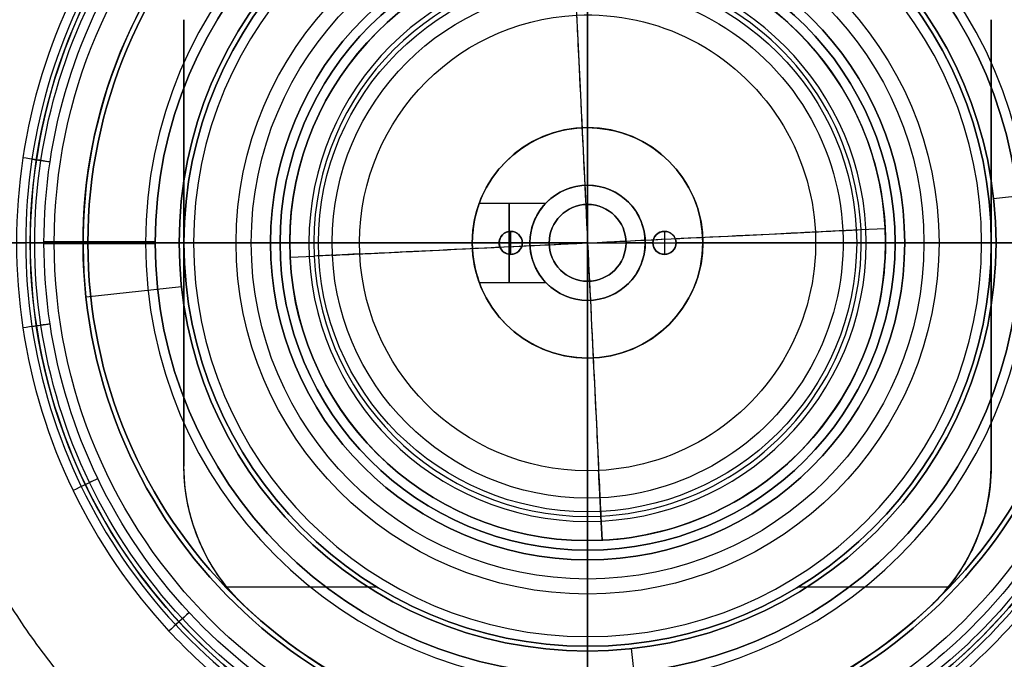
# Model space of a CAD drawing. Header units: millimetres. Extents: x -90 to 90, y -90 to 90.
# Tile 4 of 8: x -30 to 22, y -22 to 12. Entities that reach past the tile are written whole.
import ezdxf

# ---------------------------------------------------------------- set-up
doc = ezdxf.new("R2010")
doc.units = ezdxf.units.MM
doc.layers.add('KyoSmall', color=7, linetype='Continuous')
doc.layers.add('Predefinito', color=7, linetype='Continuous')

msp = doc.modelspace()

# ---------------------------------------------------------------- linework, layer by layer
at = {"layer": 'KyoSmall', "color": 7, "true_color": 0xecf1ef}
for p, q in [((-22.5, 0.053, -14.669), (-28.283, 0.053, -14.669)), ((-22.5, -0.053, -16.669), (-28.283, -0.053, -16.669)), ((-22.5, 0, -16.669), (-22.5, 0, -14.669))]:
    msp.add_line(p, q, dxfattribs=at)
msp.add_circle((0, 0, -15.669), 22.5, dxfattribs=at)
at = {"layer": 'KyoSmall', "color": 7, "true_color": 0xecf1ef, "extrusion": (0, 0, -1)}
for centre, radius, start, end in [((0, 0, 71.161), 90, 270, 90), ((0, 0, 71.161), 88, 270, 90), ((0, 0, 71.161), 88, 90, 180), ((0, 0, 14.669), 22.5, 0, 90), ((0, 0, 14.669), 22.5, 90, 180), ((0, 0, 14.669), 22.5, 180, 0), ((0, 0, 71.161), 88, 180, 270), ((0, 0, 71.161), 90, 180, 270)]:
    msp.add_arc(centre, radius, start, end, dxfattribs=at)
at = {"layer": 'KyoSmall', "color": 7, "true_color": 0xecf1ef}
for centre, radius, start, end in [((0, 0, -71.161), 90, 0, 90), ((0, 0, -16.669), 22.5, 90, 180), ((0, 0, -16.669), 22.5, 0, 90), ((0, 0, -16.669), 22.5, 180, 0)]:
    msp.add_arc(centre, radius, start, end, dxfattribs=at)
at = {"layer": 'KyoSmall', "color": 7, "true_color": 0xecf1ef, "extrusion": (-1, 0, 0)}
for radius, start, end in [(90, 180, 270), (88, 270, 0), (90, 270, 0)]:
    msp.add_arc((0, -71.161), radius, start, end, dxfattribs=at)
at = {"layer": 'KyoSmall', "color": 7, "true_color": 0xecf1ef, "extrusion": (1, 0, 0)}
msp.add_arc((0, -71.161), 88, 270, 0, dxfattribs=at)
at = {"layer": 'KyoSmall', "color": 7, "true_color": 0xecf1ef, "extrusion": (0, 1, 0)}
for radius in [90, 88]:
    msp.add_arc((0, -71.161), radius, 270, 0, dxfattribs=at)
at = {"layer": 'KyoSmall', "color": 7, "true_color": 0xecf1ef, "extrusion": (0, -1, 0)}
for radius in [88, 90]:
    msp.add_arc((0, -71.161), radius, 270, 360, dxfattribs=at)
at = {"layer": 'KyoSmall', "color": 7, "true_color": 0xecf1ef}
for points, knots in [([(87.988, 0, -69.074), (87.988, 87.988, -69.074), (0, 87.988, -69.074), (-87.988, 87.988, -69.074), (-87.988, 0, -69.074), (-87.988, -87.988, -69.074), (0, -87.988, -69.074), (87.988, -87.988, -69.074), (87.988, 0, -69.074)], [0, 0, 0, 176, 176, 352, 352, 528, 528, 704, 704, 704]), ([(87.904, 0, -66.809), (87.904, 87.904, -66.809), (0, 87.904, -66.809), (-87.904, 87.904, -66.809), (-87.904, 0, -66.809), (-87.904, -87.904, -66.809), (0, -87.904, -66.809), (87.904, -87.904, -66.809), (87.904, 0, -66.809)], [0, 0, 0, 176, 176, 352, 352, 528, 528, 704, 704, 704]), ([(87.815, 0, -65.613), (87.815, 87.815, -65.613), (0, 87.815, -65.613), (-87.815, 87.815, -65.613), (-87.815, 0, -65.613), (-87.815, -87.815, -65.613), (0, -87.815, -65.613), (87.815, -87.815, -65.613), (87.815, 0, -65.613)], [0, 0, 0, 176, 176, 352, 352, 528, 528, 704, 704, 704]), ([(87.507, 0, -63.096), (87.507, 87.507, -63.096), (0, 87.507, -63.096), (-87.507, 87.507, -63.096), (-87.507, 0, -63.096), (-87.507, -87.507, -63.096), (0, -87.507, -63.096), (87.507, -87.507, -63.096), (87.507, 0, -63.096)], [0, 0, 0, 176, 176, 352, 352, 528, 528, 704, 704, 704]), ([(87.274, 0, -61.779), (87.274, 87.274, -61.779), (0, 87.274, -61.779), (-87.274, 87.274, -61.779), (-87.274, 0, -61.779), (-87.274, -87.274, -61.779), (0, -87.274, -61.779), (87.274, -87.274, -61.779), (87.274, 0, -61.779)], [0, 0, 0, 176, 176, 352, 352, 528, 528, 704, 704, 704]), ([(86.618, 0, -59.037), (86.618, 86.618, -59.037), (0, 86.618, -59.037), (-86.618, 86.618, -59.037), (-86.618, 0, -59.037), (-86.618, -86.618, -59.037), (0, -86.618, -59.037), (86.618, -86.618, -59.037), (86.618, 0, -59.037)], [0, 0, 0, 176, 176, 352, 352, 528, 528, 704, 704, 704]), ([(86.183, 0, -57.617), (86.183, 86.183, -57.617), (0, 86.183, -57.617), (-86.183, 86.183, -57.617), (-86.183, 0, -57.617), (-86.183, -86.183, -57.617), (0, -86.183, -57.617), (86.183, -86.183, -57.617), (86.183, 0, -57.617)], [0, 0, 0, 176, 176, 352, 352, 528, 528, 704, 704, 704]), ([(85.071, 0, -54.688), (85.071, 85.071, -54.688), (0, 85.071, -54.688), (-85.071, 85.071, -54.688), (-85.071, 0, -54.688), (-85.071, -85.071, -54.688), (0, -85.071, -54.688), (85.071, -85.071, -54.688), (85.071, 0, -54.688)], [0, 0, 0, 176, 176, 352, 352, 528, 528, 704, 704, 704]), ([(84.385, 0, -53.184), (84.385, 84.385, -53.184), (0, 84.385, -53.184), (-84.385, 84.385, -53.184), (-84.385, 0, -53.184), (-84.385, -84.385, -53.184), (0, -84.385, -53.184), (84.385, -84.385, -53.184), (84.385, 0, -53.184)], [0, 0, 0, 176, 176, 352, 352, 528, 528, 704, 704, 704]), ([(82.727, 0, -50.112), (82.727, 82.727, -50.112), (0, 82.727, -50.112), (-82.727, 82.727, -50.112), (-82.727, 0, -50.112), (-82.727, -82.727, -50.112), (0, -82.727, -50.112), (82.727, -82.727, -50.112), (82.727, 0, -50.112)], [0, 0, 0, 176, 176, 352, 352, 528, 528, 704, 704, 704]), ([(81.748, 0, -48.549), (81.748, 81.748, -48.549), (0, 81.748, -48.549), (-81.748, 81.748, -48.549), (-81.748, 0, -48.549), (-81.748, -81.748, -48.549), (0, -81.748, -48.549), (81.748, -81.748, -48.549), (81.748, 0, -48.549)], [0, 0, 0, 176, 176, 352, 352, 528, 528, 704, 704, 704]), ([(79.472, 0, -45.385), (79.472, 79.472, -45.385), (0, 79.472, -45.385), (-79.472, 79.472, -45.385), (-79.472, 0, -45.385), (-79.472, -79.472, -45.385), (0, -79.472, -45.385), (79.472, -79.472, -45.385), (79.472, 0, -45.385)], [0, 0, 0, 176, 176, 352, 352, 528, 528, 704, 704, 704]), ([(78.169, 0, -43.792), (78.169, 78.169, -43.792), (0, 78.169, -43.792), (-78.169, 78.169, -43.792), (-78.169, 0, -43.792), (-78.169, -78.169, -43.792), (0, -78.169, -43.792), (78.169, -78.169, -43.792), (78.169, 0, -43.792)], [0, 0, 0, 176, 176, 352, 352, 528, 528, 704, 704, 704]), ([(75.224, 0, -40.598), (75.224, 75.224, -40.598), (0, 75.224, -40.598), (-75.224, 75.224, -40.598), (-75.224, 0, -40.598), (-75.224, -75.224, -40.598), (0, -75.224, -40.598), (75.224, -75.224, -40.598), (75.224, 0, -40.598)], [0, 0, 0, 176, 176, 352, 352, 528, 528, 704, 704, 704]), ([(73.578, 0, -39.006), (73.578, 73.578, -39.006), (0, 73.578, -39.006), (-73.578, 73.578, -39.006), (-73.578, 0, -39.006), (-73.578, -73.578, -39.006), (0, -73.578, -39.006), (73.578, -73.578, -39.006), (73.578, 0, -39.006)], [0, 0, 0, 176, 176, 352, 352, 528, 528, 704, 704, 704]), ([(73.125, 0, -35.911), (73.125, 73.125, -35.911), (0, 73.125, -35.911), (-73.125, 73.125, -35.911), (-73.125, 0, -35.911), (-73.125, -73.125, -35.911), (0, -73.125, -35.911), (73.125, -73.125, -35.911), (73.125, 0, -35.911)], [0, 0, 0, 180, 180, 360, 360, 540, 540, 720, 720, 720]), ([(69.936, 0, -35.851), (69.936, 69.936, -35.851), (0, 69.936, -35.851), (-69.936, 69.936, -35.851), (-69.936, 0, -35.851), (-69.936, -69.936, -35.851), (0, -69.936, -35.851), (69.936, -69.936, -35.851), (69.936, 0, -35.851)], [0, 0, 0, 176, 176, 352, 352, 528, 528, 704, 704, 704]), ([(67.939, 0, -34.296), (67.939, 67.939, -34.296), (0, 67.939, -34.296), (-67.939, 67.939, -34.296), (-67.939, 0, -34.296), (-67.939, -67.939, -34.296), (0, -67.939, -34.296), (67.939, -67.939, -34.296), (67.939, 0, -34.296)], [0, 0, 0, 176, 176, 352, 352, 528, 528, 704, 704, 704]), ([(63.597, 0, -31.252), (63.597, 63.597, -31.252), (0, 63.597, -31.252), (-63.597, 63.597, -31.252), (-63.597, 0, -31.252), (-63.597, -63.597, -31.252), (0, -63.597, -31.252), (63.597, -63.597, -31.252), (63.597, 0, -31.252)], [0, 0, 0, 176, 176, 352, 352, 528, 528, 704, 704, 704]), ([(61.254, 0, -29.771), (61.254, 61.254, -29.771), (0, 61.254, -29.771), (-61.254, 61.254, -29.771), (-61.254, 0, -29.771), (-61.254, -61.254, -29.771), (0, -61.254, -29.771), (61.254, -61.254, -29.771), (61.254, 0, -29.771)], [0, 0, 0, 176, 176, 352, 352, 528, 528, 704, 704, 704]), ([(56.233, 0, -26.915), (56.233, 56.233, -26.915), (0, 56.233, -26.915), (-56.233, 56.233, -26.915), (-56.233, 0, -26.915), (-56.233, -56.233, -26.915), (0, -56.233, -26.915), (56.233, -56.233, -26.915), (56.233, 0, -26.915)], [0, 0, 0, 176, 176, 352, 352, 528, 528, 704, 704, 704]), ([(53.56, 0, -25.547), (53.56, 53.56, -25.547), (0, 53.56, -25.547), (-53.56, 53.56, -25.547), (-53.56, 0, -25.547), (-53.56, -53.56, -25.547), (0, -53.56, -25.547), (53.56, -53.56, -25.547), (53.56, 0, -25.547)], [0, 0, 0, 176, 176, 352, 352, 528, 528, 704, 704, 704]), ([(47.904, 0, -22.957), (47.904, 47.904, -22.957), (0, 47.904, -22.957), (-47.904, 47.904, -22.957), (-47.904, 0, -22.957), (-47.904, -47.904, -22.957), (0, -47.904, -22.957), (47.904, -47.904, -22.957), (47.904, 0, -22.957)], [0, 0, 0, 176, 176, 352, 352, 528, 528, 704, 704, 704]), ([(44.929, 0, -21.743), (44.929, 44.929, -21.743), (0, 44.929, -21.743), (-44.929, 44.929, -21.743), (-44.929, 0, -21.743), (-44.929, -44.929, -21.743), (0, -44.929, -21.743), (44.929, -44.929, -21.743), (44.929, 0, -21.743)], [0, 0, 0, 176, 176, 352, 352, 528, 528, 704, 704, 704]), ([(38.705, 0, -19.501), (38.705, 38.705, -19.501), (0, 38.705, -19.501), (-38.705, 38.705, -19.501), (-38.705, 0, -19.501), (-38.705, -38.705, -19.501), (0, -38.705, -19.501), (38.705, -38.705, -19.501), (38.705, 0, -19.501)], [0, 0, 0, 176, 176, 352, 352, 528, 528, 704, 704, 704]), ([(35.467, 0, -18.481), (35.467, 35.467, -18.481), (0, 35.467, -18.481), (-35.467, 35.467, -18.481), (-35.467, 0, -18.481), (-35.467, -35.467, -18.481), (0, -35.467, -18.481), (35.467, -35.467, -18.481), (35.467, 0, -18.481)], [0, 0, 0, 176, 176, 352, 352, 528, 528, 704, 704, 704])]:
    msp.add_rational_spline(points, [1, 0.707106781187, 1, 0.707106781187, 1, 0.707106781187, 1, 0.707106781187, 1], degree=2, knots=knots, dxfattribs=at)
for points, knots in [([(29.713, 0, -14.842), (29.713, -2.222, -14.842), (29.212, -6.668, -14.842), (26.996, -13.001, -14.842), (23.426, -18.682, -14.842), (18.682, -23.426, -14.842), (13.001, -26.996, -14.842), (6.667, -29.212, -14.842), (0, -29.963, -14.842), (-7.409, -29.13, -14.842), (-15.08, -26.12, -14.842), (-22.109, -20.514, -14.842), (-27.173, -13.086, -14.842), (-29.823, -4.495, -14.842), (-29.823, 4.495, -14.842), (-27.173, 13.086, -14.842), (-22.109, 20.514, -14.842), (-15.08, 26.119, -14.842), (-6.711, 29.404, -14.842), (2.254, 30.075, -14.842), (11.019, 28.075, -14.842), (18.156, 23.954, -14.842), (23.426, 18.681, -14.842), (26.997, 13, -14.842), (29.212, 6.667, -14.842), (29.713, 2.222, -14.842), (29.713, 0, -14.842)], [-188.36366, -188.36366, -188.36366, -188.36366, -181.636386, -174.909113, -168.181839, -161.454566, -154.727292, -148.000018, -141.272745, -134.545471, -125.575773, -116.606075, -107.636377, -98.666679, -89.696981, -80.727283, -71.757585, -62.787887, -53.818189, -44.84849, -35.878792, -26.909094, -20.181821, -13.454547, -6.727274, 0, 0, 0, 0]), ([(29.237, 0, -16.784), (29.237, -2.187, -16.784), (28.744, -6.561, -16.784), (26.563, -12.792, -16.784), (23.05, -18.382, -16.784), (17.864, -23.57, -16.784), (10.842, -27.625, -16.784), (2.217, -29.593, -16.784), (-6.604, -28.932, -16.784), (-14.838, -25.7, -16.784), (-21.754, -20.185, -16.784), (-26.738, -12.876, -16.784), (-29.345, -4.423, -16.784), (-29.345, 4.423, -16.784), (-26.737, 12.876, -16.784), (-21.754, 20.185, -16.784), (-14.838, 25.701, -16.784), (-7.289, 28.663, -16.784), (0, 29.483, -16.784), (6.561, 28.744, -16.784), (12.793, 26.563, -16.784), (18.383, 23.05, -16.784), (23.051, 18.382, -16.784), (26.564, 12.792, -16.784), (28.744, 6.56, -16.784), (29.237, 2.187, -16.784), (29.237, 0, -16.784)], [0, 0, 0, 0, 6.619392, 13.238783, 19.858175, 26.477567, 35.303422, 44.129278, 52.955133, 61.780989, 70.606844, 79.4327, 88.258555, 97.084411, 105.910266, 114.736122, 123.561977, 132.387833, 139.007224, 145.626616, 152.246007, 158.865399, 165.484791, 172.104182, 178.723574, 185.342966, 185.342966, 185.342966, 185.342966]), ([(29.003, 0, -14.713), (29.003, -2.169, -14.713), (28.515, -6.508, -14.713), (26.352, -12.69, -14.713), (22.867, -18.236, -14.713), (18.236, -22.867, -14.713), (12.69, -26.352, -14.713), (6.508, -28.515, -14.713), (0, -29.248, -14.713), (-7.232, -28.434, -14.713), (-14.72, -25.496, -14.713), (-21.581, -20.024, -14.713), (-26.524, -12.773, -14.713), (-29.111, -4.387, -14.713), (-29.111, 4.388, -14.713), (-26.524, 12.774, -14.713), (-21.581, 20.024, -14.713), (-14.72, 25.496, -14.713), (-6.551, 28.702, -14.713), (2.2, 29.357, -14.713), (10.756, 27.405, -14.713), (17.722, 23.382, -14.713), (22.867, 18.235, -14.713), (26.352, 12.69, -14.713), (28.515, 6.508, -14.713), (29.003, 2.169, -14.713), (29.003, 0, -14.713)], [0, 0, 0, 0, 6.727274, 13.454547, 20.181821, 26.909094, 33.636368, 40.363641, 47.090915, 53.818189, 62.787887, 71.757585, 80.727283, 89.696981, 98.666679, 107.636377, 116.606075, 125.575773, 134.545471, 143.515169, 152.484868, 161.454566, 168.181839, 174.909113, 181.636386, 188.36366, 188.36366, 188.36366, 188.36366]), ([(28.763, 0, -16.698), (28.763, 2.151, -16.698), (28.279, 6.454, -16.698), (26.134, 12.585, -16.698), (22.678, 18.085, -16.698), (18.085, 22.677, -16.698), (12.586, 26.133, -16.698), (6.455, 28.279, -16.698), (0, 29.006, -16.698), (-7.171, 28.199, -16.698), (-14.598, 25.285, -16.698), (-21.402, 19.858, -16.698), (-26.305, 12.668, -16.698), (-28.87, 4.352, -16.698), (-28.87, -4.351, -16.698), (-26.305, -12.668, -16.698), (-21.402, -19.858, -16.698), (-14.598, -25.284, -16.698), (-6.497, -28.464, -16.698), (2.182, -29.114, -16.698), (10.667, -27.178, -16.698), (17.575, -23.189, -16.698), (22.678, -18.085, -16.698), (26.134, -12.585, -16.698), (28.279, -6.455, -16.698), (28.763, -2.151, -16.698), (28.763, 0, -16.698)], [0, 0, 0, 0, 6.619392, 13.238783, 19.858175, 26.477567, 33.096958, 39.71635, 46.335741, 52.955133, 61.780989, 70.606844, 79.4327, 88.258555, 97.084411, 105.910266, 114.736122, 123.561977, 132.387833, 141.213688, 150.039544, 158.865399, 165.484791, 172.104182, 178.723574, 185.342966, 185.342966, 185.342966, 185.342966]), ([(28.283, 0, -14.669), (28.283, 2.116, -14.669), (27.807, 6.346, -14.669), (25.698, 12.375, -14.669), (22.299, 17.783, -14.669), (17.282, 22.801, -14.669), (10.489, 26.724, -14.669), (2.146, 28.628, -14.669), (-6.388, 27.989, -14.669), (-14.354, 24.863, -14.669), (-21.045, 19.527, -14.669), (-25.866, 12.457, -14.669), (-28.388, 4.279, -14.669), (-28.388, -4.279, -14.669), (-25.866, -12.456, -14.669), (-21.045, -19.527, -14.669), (-14.355, -24.863, -14.669), (-7.052, -27.728, -14.669), (0, -28.522, -14.669), (6.347, -27.807, -14.669), (12.375, -25.697, -14.669), (17.783, -22.299, -14.669), (22.299, -17.783, -14.669), (25.697, -12.375, -14.669), (27.807, -6.347, -14.669), (28.283, -2.116, -14.669), (28.283, 0, -14.669)], [-179.301003, -179.301003, -179.301003, -179.301003, -172.897395, -166.493788, -160.090181, -153.686574, -145.148431, -136.610288, -128.072145, -119.534002, -110.995859, -102.457716, -93.919573, -85.38143, -76.843287, -68.305144, -59.767001, -51.228858, -44.825251, -38.421643, -32.018036, -25.614429, -19.210822, -12.807214, -6.403607, 0, 0, 0, 0]), ([(28.283, 0, -16.669), (28.283, 2.116, -16.669), (27.807, 6.347, -16.669), (25.698, 12.375, -16.669), (22.3, 17.783, -16.669), (17.784, 22.299, -16.669), (12.376, 25.697, -16.669), (6.347, 27.807, -16.669), (0, 28.522, -16.669), (-7.052, 27.728, -16.669), (-14.354, 24.863, -16.669), (-21.045, 19.527, -16.669), (-25.866, 12.457, -16.669), (-28.388, 4.279, -16.669), (-28.388, -4.279, -16.669), (-25.866, -12.456, -16.669), (-21.045, -19.527, -16.669), (-14.355, -24.863, -16.669), (-6.388, -27.989, -16.669), (2.145, -28.629, -16.669), (10.489, -26.725, -16.669), (17.282, -22.802, -16.669), (22.299, -17.783, -16.669), (25.697, -12.375, -16.669), (27.807, -6.347, -16.669), (28.283, -2.116, -16.669), (28.283, 0, -16.669)], [0, 0, 0, 0, 6.403612, 12.807224, 19.210836, 25.614448, 32.01806, 38.421672, 44.825284, 51.228896, 59.767045, 68.305195, 76.843344, 85.381493, 93.919642, 102.457792, 110.995941, 119.53409, 128.07224, 136.610389, 145.148538, 153.686688, 160.0903, 166.493912, 172.897524, 179.301136, 179.301136, 179.301136, 179.301136]), ([(-88, 0, -71.161), (-88, 0, -70.495), (-88, 0, -69.103), (-87.939, 0, -67.216), (-87.793, 0, -65.22), (-87.593, 0, -63.541), (-87.207, 0, -61.346), (-86.774, 0, -59.516), (-86.051, 0, -57.149), (-85.314, 0, -55.194), (-84.172, 0, -52.687), (-83.07, 0, -50.636), (-81.439, 0, -48.03), (-79.924, 0, -45.918), (-77.754, 0, -43.261), (-75.791, 0, -41.129), (-73.049, 0, -38.474), (-70.621, 0, -36.367), (-67.293, 0, -33.774), (-64.397, 0, -31.741), (-60.491, 0, -29.272), (-57.142, 0, -27.364), (-52.686, 0, -25.084), (-48.912, 0, -23.353), (-43.952, 0, -21.328), (-39.799, 0, -19.829), (-34.549, 0, -18.176), (-31.353, 0, -17.304), (-29.237, 0, -16.784)], [0, 0, 0, 0, 6.190646, 12.381291, 15.476614, 21.66726, 24.762583, 30.953228, 34.048551, 40.239197, 43.334519, 49.525165, 52.620488, 58.811134, 61.906456, 68.097102, 71.192425, 77.38307, 80.478393, 86.669039, 89.764362, 95.955007, 99.05033, 105.240976, 108.336299, 114.526944, 117.622267, 123.387223, 123.387223, 123.387223, 123.387223])]:
    msp.add_open_spline(points, degree=3, knots=knots, dxfattribs=at)
for points in [[(-27.968, 4.216, -14.669), (-28.444, 4.288, -14.669), (-28.919, 4.359, -14.727), (-29.381, 4.429, -14.842)], [(-28.91, 4.358, -16.784), (-28.602, 4.311, -16.708), (-28.285, 4.264, -16.669), (-27.968, 4.216, -16.669)], [(-27.968, -4.215, -14.669), (-28.444, -4.287, -14.669), (-28.919, -4.359, -14.727), (-29.382, -4.428, -14.842)], [(-28.91, -4.357, -16.784), (-28.602, -4.311, -16.708), (-28.285, -4.263, -16.669), (-27.968, -4.215, -16.669)], [(-25.483, -12.272, -14.669), (-25.916, -12.48, -14.669), (-26.35, -12.689, -14.727), (-26.771, -12.892, -14.842)], [(-26.342, -12.685, -16.784), (-26.061, -12.55, -16.708), (-25.772, -12.411, -16.669), (-25.483, -12.272, -16.669)], [(-20.734, -19.238, -14.669), (-21.086, -19.565, -14.669), (-21.439, -19.892, -14.727), (-21.782, -20.21, -14.842)], [(-21.432, -19.886, -16.784), (-21.204, -19.674, -16.708), (-20.969, -19.456, -16.669), (-20.734, -19.238, -16.669)]]:
    msp.add_open_spline(points, degree=3, dxfattribs=at)
at = {"layer": 'Predefinito', "color": 7, "true_color": 0xfefeff}
for p, q in [((0, -16, -20.169), (0, 16, -20.169)), ((0, 6, -0.504), (0, 6, -10)), ((0, 3, -10), (0, 6, -10)), ((0, 6, -0.504), (0, 6, -10)), ((0, -6, -10), (0, 6, -10)), ((0, 3, -2.5), (0, 3, -10)), ((0, 2, -2.5), (0, 3, -2.5)), ((-5.633, 2.067, -5), (-2.174, 2.067, -5)), ((0, 2, -2.5), (0, 2, -0.056)), ((-4, 0.6, -2.004), (-4, 0.6, -0.228)), ((-4, -0.6, -2.004), (-4, 0.6, -2.004)), ((4, 0.6, -2.004), (4, 0.6, -0.228)), ((4, 0.6, -2.004), (4, -0.6, -2.004)), ((-23, 0, -12.719), (-26, 0, -13.523)), ((-26, 0, -14.219), (-26, 0, -13.523)), ((-23, 0, -12.719), (-16.5, 0, -12.719)), ((-21, 0, -14.719), (-21, 0, -14.219)), ((-16.5, 0, -14.719), (-16.5, 0, -12.719)), ((-16, 0, -20.169), (16, 0, -20.169)), ((-16, 0, -7.434), (-16, 0, -20.169)), ((-6, 0, -2.933), (-3, 0, -2.933)), ((-6, 0, -7.067), (-3, 0, -7.067)), ((-6, 0, -0.504), (-6, 0, -2.933)), ((-6, 0, -7.067), (-6, 0, -10)), ((-6, 0, -10), (-3, 0, -10)), ((-4.6, 0, -2.004), (-4.6, 0, -0.295)), ((-3.4, 0, -2.004), (-4.6, 0, -2.004)), ((-3, 0, -2.5), (-3, 0, -2.93)), ((-3, 0, -7.067), (-3, 0, -10)), ((-2, 0, -2.5), (-2, 0, -0.056)), ((2, 0, -2.5), (2, 0, -0.056)), ((2, 0, -2.5), (3, 0, -2.5)), ((3, 0, -2.5), (3, 0, -10)), ((3, 0, -10), (6, 0, -10)), ((3.4, 0, -2.004), (3.4, 0, -0.161)), ((3.4, 0, -2.004), (4.6, 0, -2.004)), ((6, 0, -0.504), (6, 0, -10)), ((6, 0, -0.504), (6, 0, -10)), ((16, 0, -7.434), (16, 0, -20.169)), ((16.5, 0, -14.719), (16.5, 0, -12.719)), ((16.5, 0, -12.719), (23, 0, -12.719)), ((16.5, 0, -14.719), (21, 0, -14.719)), ((21, 0, -14.719), (21, 0, -14.219)), ((21, 0, -14.219), (26, 0, -14.219)), ((-29, 0, -14.669), (-27.749, 0, -14.669)), ((-26, 0, -14.219), (-21, 0, -14.219)), ((-21, 0, -14.719), (-16.5, 0, -14.719)), ((-6, 0, -10), (6, 0, -10)), ((-6, 0, -0.504), (-6, 0, -10)), ((-3.4, 0, -2.004), (-3.4, 0, -0.161)), ((-3, 0, -2.5), (-2, 0, -2.5)), ((4.6, 0, -2.004), (4.6, 0, -0.295)), ((-4, -0.6, -2.004), (-4, -0.6, -0.228)), ((4, -0.6, -2.004), (4, -0.6, -0.228)), ((0, -2, -2.5), (0, -2, -0.056)), ((0, -3, -2.5), (0, -2, -2.5)), ((-5.633, -2.067, -5), (-2.174, -2.067, -5)), ((0, -6, -10), (0, -3, -10)), ((0, -3, -2.5), (0, -3, -10)), ((0, -6, -0.504), (0, -6, -10)), ((0, -6, -0.504), (0, -6, -10)), ((0, -16, -7.434), (0, -16, -20.169)), ((0, -16.5, -12.719), (0, -23, -12.719)), ((0, -16.5, -14.719), (0, -16.5, -12.719)), ((0, -21, -14.719), (0, -16.5, -14.719)), ((0, -21, -14.719), (0, -21, -14.219)), ((0, -26, -14.219), (0, -21, -14.219))]:
    msp.add_line(p, q, dxfattribs=at)
at = {"layer": 'Predefinito', "color": 7, "true_color": 0xffffff}
for p, q in [((21, -11.619, -22.525), (21, 11.619, -22.525)), ((-21, -9.137, -23.283), (-21, 9.137, -23.283)), ((-21, 0, -20.669), (-21, 0, -15.669)), ((-14, 0, -24.169), (-14.5, 0, -24.669)), ((-14, 0, -24.169), (-14, 0, -23.169)), ((14, 0, -24.169), (14.5, 0, -24.669)), ((14, 0, -24.169), (14, 0, -23.169)), ((14, 0, -23.169), (16, 0, -23.169)), ((16, 0, -15.669), (21, 0, -15.669)), ((16, 0, -23.169), (16, 0, -15.669)), ((20.5, 0, -24.669), (21, 0, -24.381)), ((-21, 0, -20.669), (-21, 0, -24.381)), ((-20.5, 0, -24.669), (-21, 0, -24.381)), ((-21, 0, -15.669), (-16, 0, -15.669)), ((-20.5, 0, -24.669), (-14.5, 0, -24.669)), ((-16, 0, -23.169), (-16, 0, -15.669)), ((-16, 0, -23.169), (-14, 0, -23.169)), ((14.5, 0, -24.669), (20.5, 0, -24.669)), ((21, 0, -20.669), (21, 0, -24.381)), ((21, 0, -20.669), (21, 0, -15.669)), ((0, -14, -24.169), (0, -14.5, -24.669)), ((0, -14, -24.169), (0, -14, -23.169)), ((0, -14, -23.169), (0, -16, -23.169)), ((0, -20.5, -24.669), (0, -14.5, -24.669)), ((-20.186, -15.572, -20.669), (-20.186, -15.572, -21.786)), ((20.186, -15.572, -21.786), (20.186, -15.572, -20.669)), ((0, -16, -15.669), (0, -21, -15.669)), ((0, -16, -23.169), (0, -16, -15.669)), ((-18.78, -17.902, -20.669), (-10.978, -17.902, -20.669)), ((10.978, -17.902, -20.669), (18.78, -17.902, -20.669)), ((0, -20.5, -24.669), (0, -26, -21.494)), ((0, -21, -20.669), (0, -21, -15.669)), ((0, -21, -20.669), (0, -26, -20.669))]:
    msp.add_line(p, q, dxfattribs=at)
at = {"layer": 'Predefinito', "color": 51, "true_color": 0xfff7b9}
for p, q in [((26.097, 2.827, -20.669), (21.126, 2.288, -20.669)), ((26.097, 2.827, -16.669), (21.126, 2.288, -16.669)), ((21.126, 2.288, -20.669), (21.126, 2.288, -16.669)), ((-21.126, -2.288, -20.669), (-26.097, -2.827, -20.669)), ((-21.126, -2.288, -16.669), (-26.097, -2.827, -16.669)), ((-21.126, -2.288, -20.669), (-21.126, -2.288, -16.669)), ((-26.097, -2.827, -16.669), (-26.097, -2.827, -20.669)), ((2.827, -26.097, -20.669), (2.288, -21.126, -20.669)), ((2.288, -21.126, -20.669), (2.288, -21.126, -16.669)), ((2.827, -26.097, -16.669), (2.288, -21.126, -16.669))]:
    msp.add_line(p, q, dxfattribs=at)
at = {"layer": 'Predefinito', "color": 254, "true_color": 0xcccccc}
for p, q in [((14.225, 0.69, -21.669), (15.482, 0.751, -21.669)), ((14.225, 0.69, -23.169), (15.482, 0.751, -23.169)), ((15.482, 0.751, -21.669), (15.482, 0.751, -23.169)), ((-15.482, -0.751, -21.669), (-14.225, -0.69, -21.669)), ((-15.482, -0.751, -23.169), (-14.225, -0.69, -23.169)), ((-15.482, -0.751, -21.669), (-15.482, -0.751, -23.169)), ((0.69, -14.225, -21.669), (0.751, -15.482, -21.669)), ((0.751, -15.482, -23.169), (0.69, -14.225, -23.169)), ((0.751, -15.482, -21.669), (0.751, -15.482, -23.169))]:
    msp.add_line(p, q, dxfattribs=at)
at = {"layer": 'Predefinito', "color": 7, "true_color": 0xfefeff}
for centre, radius in [((0, 0, -14.669), 29), ((0, 0, -14.669), 27.749), ((0, 0, -13.871), 26), ((0, 0, -14.469), 21), ((0, 0, -13.719), 16.5), ((0, 0, -10), 6), ((0, 0, -5.252), 6), ((0, 0, -2.5), 2), ((0, 0, -1.278), 2), ((-4, 0, -1.082), 0.6), ((4, 0, -1.082), 0.6)]:
    msp.add_circle(centre, radius, dxfattribs=at)
at = {"layer": 'Predefinito', "color": 51, "true_color": 0xfff7b9}
for centre in [(0, 0, -20.669), (0, 0, -18.669)]:
    msp.add_circle(centre, 21.25, dxfattribs=at)
at = {"layer": 'Predefinito', "color": 51, "true_color": 0xfff7b9, "extrusion": (0, 0, -1)}
msp.add_circle((0, 0, 16.669), 21.25, dxfattribs=at)
at = {"layer": 'Predefinito', "color": 7, "true_color": 0xffffff}
for centre, radius in [((0, 0, -18.169), 21), ((0, 0, -19.419), 16), ((0, 0, -23.669), 14)]:
    msp.add_circle(centre, radius, dxfattribs=at)
at = {"layer": 'Predefinito', "color": 7, "true_color": 0xfefeff, "extrusion": (0, 0, -1)}
for centre, radius in [((0, 0, 13.802), 16), ((0, 0, 0.504), 6), ((0, 0, 0.056), 2)]:
    msp.add_circle(centre, radius, dxfattribs=at)
at = {"layer": 'Predefinito', "color": 254, "true_color": 0xcccccc, "extrusion": (0, 0, -1)}
msp.add_circle((0, 0, 22.419), 15.5, dxfattribs=at)
at = {"layer": 'Predefinito', "color": 7, "true_color": 0xfefeff, "extrusion": (1, 0, 0)}
msp.add_circle((0, -5, -4.084), 2.067, dxfattribs=at)
for centre, radius, start, end in [((0, -36), 36, 36.3361, 80.4059), ((0, -36), 36, 80.4059, 86.8153), ((0, -36), 36, 93.1847, 99.5941), ((0, -36), 36, 99.5941, 143.6639), ((-17.5, -7.434), 1.5, 0, 121.4926), ((0, -36), 35, 121.4926, 142.4503)]:
    msp.add_arc(centre, radius, start, end, dxfattribs=at)
at = {"layer": 'Predefinito', "color": 51, "true_color": 0xfff7b9, "extrusion": (0, 0, -1)}
for start, end in [(83.8182, 173.8182), (353.8182, 83.8182), (173.8182, 353.8182)]:
    msp.add_arc((0, 0, 18.669), 26.25, start, end, dxfattribs=at)
at = {"layer": 'Predefinito', "color": 51, "true_color": 0xfff7b9}
for centre, start, end in [((0, 0, -20.669), 6.1818, 96.1818), ((0, 0, -16.669), 6.1818, 96.1818), ((0, 0, -20.669), 96.1818, 186.1818), ((0, 0, -16.669), 96.1818, 186.1818), ((0, 0, -20.669), 186.1818, 6.1818), ((0, 0, -16.669), 186.1818, 6.1818)]:
    msp.add_arc(centre, 26.25, start, end, dxfattribs=at)
at = {"layer": 'Predefinito', "color": 7, "true_color": 0xfefeff}
for centre, radius, start, end in [((0, 0, -13.523), 26, 90, 270), ((0, 0, -14.219), 26, 90, 270), ((0, 0, -13.523), 26, 0, 90), ((0, 0, -14.219), 26, 0, 90), ((0, 0, -12.719), 23, 0, 270), ((0, 0, -14.719), 21, 360, 90), ((0, 0, -14.719), 16.5, 90, 270), ((0, 0, -14.719), 16.5, 0, 90), ((0, 0, -20.169), 16, 90, 270), ((0, 0, -20.169), 16, 0, 90), ((0, 0, -10), 6, 90, 270), ((0, 0, -0.504), 6, 90, 270), ((0, 0, -10), 6, 0, 90), ((0, 0, -10), 3, 90, 270), ((0, 0, -10), 3, 0, 90), ((-4, 0, -2.004), 0.6, 90, 180), ((-4, 0, -2.004), 0.6, 0, 90), ((4, 0, -2.004), 0.6, 0, 180), ((-4, 0, -2.004), 0.6, 180, 0), ((0, 0, -10), 6, 270, 0), ((0, 0, -10), 3, 270, 0), ((0, 0, -12.719), 23, 270, 0), ((0, 0, -13.523), 26, 270, 0), ((0, 0, -14.219), 26, 270, 0), ((0, 0, -14.719), 16.5, 270, 0), ((0, 0, -14.719), 21, 270, 360), ((0, 0, -20.169), 16, 270, 0), ((4, 0, -2.004), 0.6, 180, 270), ((4, 0, -2.004), 0.6, 270, 0)]:
    msp.add_arc(centre, radius, start, end, dxfattribs=at)
at = {"layer": 'Predefinito', "color": 7, "true_color": 0xffffff, "extrusion": (0, 0, -1)}
for centre, radius, start, end in [((0, 0, 15.669), 21, 0, 180), ((0, 0, 15.669), 16, 0, 90), ((0, 0, 15.669), 16, 90, 180), ((0, 0, 24.169), 14, 0, 90), ((0, 0, 23.169), 14, 0, 90), ((0, 0, 24.169), 14, 90, 180), ((0, 0, 23.169), 14, 90, 180), ((0, 0, 15.669), 16, 180, 0), ((0, 0, 24.169), 14, 180, 0), ((0, 0, 23.169), 14, 180, 0), ((0, 0, 15.669), 21, 180, 270), ((0, 0, 15.669), 21, 270, 0), ((11, -11.619, 20.669), 10, 313.4325, 0), ((11, -11.619, 21.659), 10, 330.9222, 0), ((0, 0, 21.494), 26, 270, 313.4325), ((0, 0, 21.494), 26, 226.5675, 270)]:
    msp.add_arc(centre, radius, start, end, dxfattribs=at)
at = {"layer": 'Predefinito', "color": 7, "true_color": 0xffffff}
for centre, radius, start, end in [((0, 0, -20.669), 21, 0, 180), ((0, 0, -24.669), 20.5, 0, 270), ((0, 0, -23.169), 16, 90, 180), ((0, 0, -23.169), 16, 0, 90), ((0, 0, -24.669), 14.5, 90, 360), ((0, 0, -24.669), 14.5, 0, 90), ((0, 0, -20.669), 21, 180, 270), ((0, 0, -23.169), 16, 180, 0), ((0, 0, -24.669), 20.5, 270, 0), ((0, 0, -20.669), 21, 270, 0), ((11, -11.619, -20.669), 10, 313.4325, 0), ((11, -11.619, -21.659), 10, 330.9145, 0), ((0, 0, -20.669), 26, 226.5675, 313.4325), ((0, 0, -21.082), 26, 226.5675, 313.4325)]:
    msp.add_arc(centre, radius, start, end, dxfattribs=at)
at = {"layer": 'Predefinito', "color": 7, "true_color": 0xfefeff, "extrusion": (0, 0, -1)}
for centre, radius, start, end in [((0, 0, 14.219), 21, 270, 90), ((0, 0, 14.719), 21, 270, 90), ((0, 0, 14.219), 21, 90, 180), ((0, 0, 6.155), 18.284, 270, 90), ((0, 0, 6.155), 18.284, 90, 270), ((0, 0, 5.934), 17.5, 270, 90), ((0, 0, 5.934), 17.5, 90, 270), ((0, 0, 12.719), 16.5, 270, 90), ((0, 0, 12.719), 16.5, 90, 180), ((0, 0, 7.434), 16, 270, 90), ((0, 0, 7.434), 16, 90, 180), ((0, 0, 5.252), 6, 19.9953, 180), ((0, 0, 0.504), 6, 90, 180), ((0, 0, 6.25), 3, 33.2901, 180), ((0, 0, 2.5), 3, 270, 90), ((0, 0, 2.5), 3, 90, 180), ((0, 0, 5.252), 6, 180, 340.0056), ((0, 0, 6.25), 3, 180, 326.7197), ((0, 0, 0.504), 6, 180, 270), ((0, 0, 2.5), 3, 180, 270), ((0, 0, 12.719), 16.5, 180, 270), ((0, 0, 14.219), 21, 180, 270), ((0, 0, 7.434), 16, 180, 270)]:
    msp.add_arc(centre, radius, start, end, dxfattribs=at)
at = {"layer": 'Predefinito', "color": 254, "true_color": 0xcccccc, "extrusion": (0, 0, -1)}
for centre, radius, start, end in [((0, 0, 21.669), 15.5, 87.2225, 177.2225), ((0, 0, 23.169), 15.5, 267.2225, 87.2225), ((0, 0, 23.855), 13.293, 87.2225, 267.2225), ((0, 0, 23.855), 13.293, 267.2225, 87.2225), ((0, 0, 23.385), 11.868, 267.2225, 87.2225), ((0, 0, 23.385), 11.868, 87.2225, 267.2225), ((0, 0, 21.669), 15.5, 177.2225, 267.2225)]:
    msp.add_arc(centre, radius, start, end, dxfattribs=at)
at = {"layer": 'Predefinito', "color": 254, "true_color": 0xcccccc}
for centre, radius, start, end in [((0, 0, -21.669), 15.5, 92.7775, 272.7775), ((0, 0, -23.169), 15.5, 2.7775, 92.7775), ((0, 0, -21.669), 14.242, 92.7775, 272.7775), ((0, 0, -23.169), 14.242, 92.7775, 272.7775), ((0, 0, -21.669), 14.242, 272.7775, 92.7775), ((0, 0, -23.169), 14.242, 272.7775, 92.7775), ((0, 0, -23.169), 15.5, 272.7775, 2.7775)]:
    msp.add_arc(centre, radius, start, end, dxfattribs=at)
at = {"layer": 'Predefinito', "color": 254, "true_color": 0xcccccc, "extrusion": (-0.998825, -0.048457, -7.20375e-16)}
for radius in [14, 12.5]:
    msp.add_arc((0, -19.461), radius, 198.2928, 341.7072, dxfattribs=at)
at = {"layer": 'Predefinito', "color": 254, "true_color": 0xcccccc, "extrusion": (0.048457, -0.998825, 0)}
for radius in [14, 12.5]:
    msp.add_arc((0, -19.461), radius, 198.2928, 341.7072, dxfattribs=at)
at = {"layer": 'Predefinito', "color": 254, "true_color": 0xcccccc, "extrusion": (-0.048457, 0.998825, -3.6101e-17)}
for radius in [2.5, 1]:
    msp.add_arc((-14.242, -24.169), radius, 18.2928, 90, dxfattribs=at)
at = {"layer": 'Predefinito', "color": 7, "true_color": 0xfefeff, "extrusion": (0, -1, 0)}
for centre, radius, start, end in [((-17.5, -7.434), 1.5, 0, 121.4926), ((0, -36), 36, 99.5941, 143.6639), ((0, -36), 35, 121.4926, 142.4503), ((0, -36), 36, 97.3412, 99.5941), ((0, -36), 36, 93.1847, 95.4193), ((0, -36), 36, 84.5807, 86.8153), ((0, -36), 36, 80.4059, 82.6588), ((0, -36), 36, 36.3361, 80.4059), ((0, -36), 35, 37.5497, 58.5074)]:
    msp.add_arc(centre, radius, start, end, dxfattribs=at)
at = {"layer": 'Predefinito', "color": 7, "true_color": 0xfefeff, "extrusion": (0, 1, 0)}
msp.add_arc((-17.5, -7.434), 1.5, 0, 121.4926, dxfattribs=at)
at = {"layer": 'Predefinito', "color": 254, "true_color": 0xcccccc, "extrusion": (0.048457, -0.998825, 3.37548e-17)}
for radius in [2.5, 1]:
    msp.add_arc((-14.242, -24.169), radius, 18.2928, 90, dxfattribs=at)
at = {"layer": 'Predefinito', "color": 254, "true_color": 0xcccccc, "extrusion": (-0.998825, -0.048457, -5.51642e-16)}
msp.add_arc((14.242, -24.169), 2.5, 90, 161.7072, dxfattribs=at)
at = {"layer": 'Predefinito', "color": 254, "true_color": 0xcccccc, "extrusion": (0.998825, 0.048457, 5.51656e-16)}
msp.add_arc((-14.242, -24.169), 1, 18.2928, 90, dxfattribs=at)
at = {"layer": 'Predefinito', "color": 7, "true_color": 0xffffff}
for points, weights in [([(-21, 11.619, -22.649), (-21, 0, -25.896), (-21, -11.619, -22.649)], [1.04444444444, 1.19365079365, 1.04444444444]), ([(21, 11.619, -22.649), (21, 5.422, -24.381), (21, 0, -24.381)], [1.04444444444, 1.11904761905, 1.11904761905]), ([(21, 0, -24.381), (21, -5.422, -24.381), (21, -11.619, -22.649)], [1.11904761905, 1.11904761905, 1.04444444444])]:
    msp.add_rational_spline(points, weights, degree=2, dxfattribs=at)
for points in [[(-21, 0, -20.669), (-21, 11.619, -20.669)], [(21, 0, -20.669), (21, 11.619, -20.669)], [(-21, -11.619, -20.669), (-21, 0, -20.669)], [(21, -11.619, -20.669), (21, 0, -20.669)], [(-21, -11.619, -22.649), (-21, -11.619, -20.669)], [(21, -11.619, -22.649), (21, -11.619, -20.669)], [(-17.875, -18.881, -21.494), (-17.875, -18.881, -20.669)], [(17.875, -18.881, -21.494), (17.875, -18.881, -20.669)]]:
    msp.add_open_spline(points, degree=1, dxfattribs=at)
at = {"layer": 'Predefinito', "color": 7, "true_color": 0xfefeff}
for points, knots in [([(-6, 0, -7.067), (-6, 0.285, -7.067), (-5.977, 0.589, -7.004), (-5.938, 0.862, -6.879), (-5.908, 1.07, -6.783), (-5.868, 1.26, -6.652), (-5.83, 1.418, -6.504), (-5.805, 1.521, -6.407), (-5.78, 1.614, -6.3), (-5.755, 1.697, -6.179), (-5.705, 1.866, -5.936), (-5.662, 1.986, -5.647), (-5.644, 2.037, -5.353), (-5.63, 2.076, -5.128), (-5.629, 2.077, -4.908), (-5.642, 2.043, -4.683), (-5.658, 1.997, -4.392), (-5.699, 1.885, -4.103), (-5.747, 1.722, -3.857), (-5.773, 1.638, -3.729), (-5.8, 1.541, -3.615), (-5.826, 1.435, -3.513), (-5.877, 1.228, -3.312), (-5.93, 0.961, -3.144), (-5.962, 0.671, -3.045), (-5.984, 0.479, -2.979), (-5.997, 0.278, -2.943), (-5.999, 0.083, -2.935), (-6, 0.056, -2.934), (-6, 0.028, -2.933), (-6, 0, -2.933)], [-9.874602, -9.874602, -9.874602, -9.874602, -8.975374, -8.975374, -8.975374, -8.290077, -8.290077, -8.290077, -7.854028, -7.854028, -7.854028, -6.938947, -6.938947, -6.938947, -6.262186, -6.262186, -6.262186, -5.35568, -5.35568, -5.35568, -4.898587, -4.898587, -4.898587, -3.977534, -3.977534, -3.977534, -3.374102, -3.374102, -3.374102, -3.289787, -3.289787, -3.289787, -3.289787]), ([(-3, 0, -2.933), (-3, 0.123, -2.933), (-2.992, 0.246, -2.944), (-2.977, 0.369, -2.966), (-2.941, 0.661, -3.019), (-2.86, 0.942, -3.138), (-2.76, 1.177, -3.301), (-2.709, 1.294, -3.382), (-2.656, 1.399, -3.472), (-2.602, 1.492, -3.57), (-2.479, 1.708, -3.795), (-2.337, 1.885, -4.088), (-2.253, 1.981, -4.41), (-2.195, 2.047, -4.632), (-2.166, 2.076, -4.866), (-2.176, 2.065, -5.097), (-2.188, 2.052, -5.364), (-2.253, 1.986, -5.632), (-2.343, 1.874, -5.872), (-2.419, 1.778, -6.078), (-2.512, 1.649, -6.264), (-2.597, 1.502, -6.42), (-2.648, 1.414, -6.513), (-2.698, 1.317, -6.598), (-2.746, 1.208, -6.677), (-2.845, 0.983, -6.839), (-2.928, 0.712, -6.962), (-2.969, 0.428, -7.022), (-2.99, 0.286, -7.052), (-3, 0.141, -7.067), (-3, 0, -7.067)], [-6.792281, -6.792281, -6.792281, -6.792281, -6.41762, -6.41762, -6.41762, -5.500137, -5.500137, -5.500137, -5.055085, -5.055085, -5.055085, -4.003181, -4.003181, -4.003181, -3.294748, -3.294748, -3.294748, -2.464367, -2.464367, -2.464367, -1.750037, -1.750037, -1.750037, -1.330824, -1.330824, -1.330824, -0.43404, -0.43404, -0.43404, 0, 0, 0, 0]), ([(-4.6, 0, -0.295), (-4.6, 0.104, -0.295), (-4.57, 0.217, -0.292), (-4.513, 0.311, -0.285), (-4.456, 0.405, -0.279), (-4.378, 0.479, -0.27), (-4.281, 0.53, -0.259), (-4.195, 0.575, -0.25), (-4.098, 0.599, -0.239), (-4.006, 0.6, -0.229), (-4.004, 0.6, -0.228), (-4.002, 0.6, -0.228), (-4, 0.6, -0.228)], [-1.9103246, -1.9103246, -1.9103246, -1.9103246, -1.5790771, -1.5790771, -1.5790771, -1.250813, -1.250813, -1.250813, -0.9606017, -0.9606017, -0.9606017, -0.9540597, -0.9540597, -0.9540597, -0.9540597]), ([(-4, 0.6, -0.228), (-3.922, 0.6, -0.219), (-3.84, 0.584, -0.21), (-3.764, 0.552, -0.202), (-3.683, 0.517, -0.193), (-3.612, 0.466, -0.185), (-3.556, 0.403, -0.178), (-3.478, 0.318, -0.17), (-3.422, 0.2, -0.163), (-3.406, 0.082, -0.162), (-3.402, 0.054, -0.161), (-3.4, 0.027, -0.161), (-3.4, 0, -0.161)], [-0.9540597, -0.9540597, -0.9540597, -0.9540597, -0.7087294, -0.7087294, -0.7087294, -0.44793, -0.44793, -0.44793, -0.0824877, -0.0824877, -0.0824877, 0, 0, 0, 0]), ([(3.4, 0, -0.161), (3.4, 0.104, -0.161), (3.43, 0.217, -0.164), (3.487, 0.311, -0.171), (3.544, 0.405, -0.177), (3.622, 0.479, -0.186), (3.719, 0.53, -0.197), (3.804, 0.575, -0.206), (3.902, 0.599, -0.217), (3.994, 0.6, -0.227), (4.074, 0.601, -0.236), (4.158, 0.585, -0.246), (4.236, 0.552, -0.254), (4.317, 0.517, -0.263), (4.388, 0.466, -0.271), (4.444, 0.403, -0.278), (4.522, 0.318, -0.286), (4.578, 0.2, -0.293), (4.594, 0.082, -0.294), (4.598, 0.055, -0.295), (4.6, 0.027, -0.295), (4.6, 0, -0.295)], [-1.910323, -1.910323, -1.910323, -1.910323, -1.579073, -1.579073, -1.579073, -1.250837, -1.250837, -1.250837, -0.960681, -0.960681, -0.960681, -0.708751, -0.708751, -0.708751, -0.447971, -0.447971, -0.447971, -0.082533, -0.082533, -0.082533, 0, 0, 0, 0]), ([(-6, 0, -2.933), (-6, -0.122, -2.933), (-5.996, -0.244, -2.944), (-5.989, -0.368, -2.966), (-5.972, -0.643, -3.016), (-5.935, -0.914, -3.125), (-5.89, -1.145, -3.279), (-5.865, -1.273, -3.364), (-5.838, -1.387, -3.461), (-5.812, -1.489, -3.566), (-5.761, -1.688, -3.773), (-5.707, -1.854, -4.037), (-5.673, -1.954, -4.325), (-5.647, -2.03, -4.545), (-5.633, -2.067, -4.778), (-5.633, -2.067, -5)], [-3.289787, -3.289787, -3.289787, -3.289787, -2.919494, -2.919494, -2.919494, -2.06384, -2.06384, -2.06384, -1.607417, -1.607417, -1.607417, -0.692818, -0.692818, -0.692818, 0, 0, 0, 0]), ([(-5.633, -2.067, -5), (-5.633, -2.067, -5.29), (-5.658, -2.002, -5.598), (-5.7, -1.873, -5.874), (-5.727, -1.791, -6.051), (-5.76, -1.683, -6.214), (-5.793, -1.561, -6.355), (-5.819, -1.466, -6.464), (-5.844, -1.364, -6.56), (-5.869, -1.247, -6.649), (-5.919, -1.013, -6.825), (-5.963, -0.73, -6.957), (-5.984, -0.437, -7.02), (-5.995, -0.291, -7.052), (-6, -0.143, -7.067), (-6, 0, -7.067)], [0, 0, 0, 0, 0.913335, 0.913335, 0.913335, 1.498058, 1.498058, 1.498058, 1.936169, 1.936169, 1.936169, 2.84867, 2.84867, 2.84867, 3.290694, 3.290694, 3.290694, 3.290694]), ([(-3.4, 0, -0.161), (-3.4, -0.104, -0.161), (-3.43, -0.217, -0.164), (-3.487, -0.311, -0.171), (-3.544, -0.405, -0.177), (-3.622, -0.479, -0.186), (-3.719, -0.53, -0.197), (-3.804, -0.575, -0.206), (-3.902, -0.599, -0.217), (-3.994, -0.6, -0.227), (-4.074, -0.601, -0.236), (-4.158, -0.585, -0.246), (-4.236, -0.552, -0.254), (-4.317, -0.517, -0.263), (-4.388, -0.466, -0.271), (-4.444, -0.403, -0.278), (-4.522, -0.318, -0.286), (-4.578, -0.2, -0.293), (-4.594, -0.082, -0.294), (-4.598, -0.055, -0.295), (-4.6, -0.027, -0.295), (-4.6, 0, -0.295)], [-1.910323, -1.910323, -1.910323, -1.910323, -1.579073, -1.579073, -1.579073, -1.250837, -1.250837, -1.250837, -0.960681, -0.960681, -0.960681, -0.708751, -0.708751, -0.708751, -0.447971, -0.447971, -0.447971, -0.082533, -0.082533, -0.082533, 0, 0, 0, 0]), ([(-2.174, -2.067, -5), (-2.174, -2.067, -4.73), (-2.229, -2.012, -4.455), (-2.315, -1.908, -4.206), (-2.399, -1.807, -3.962), (-2.508, -1.658, -3.742), (-2.606, -1.487, -3.564), (-2.662, -1.388, -3.462), (-2.718, -1.277, -3.368), (-2.77, -1.153, -3.284), (-2.867, -0.919, -3.127), (-2.945, -0.641, -3.014), (-2.979, -0.355, -2.964), (-2.993, -0.236, -2.943), (-3, -0.118, -2.933), (-3, 0, -2.933)], [-10.189225, -10.189225, -10.189225, -10.189225, -9.350227, -9.350227, -9.350227, -8.520212, -8.520212, -8.520212, -8.053053, -8.053053, -8.053053, -7.152323, -7.152323, -7.152323, -6.792281, -6.792281, -6.792281, -6.792281]), ([(-3, 0, -7.067), (-3, -0.271, -7.067), (-2.96, -0.555, -7.01), (-2.889, -0.81, -6.902), (-2.829, -1.022, -6.811), (-2.749, -1.216, -6.685), (-2.665, -1.377, -6.542), (-2.615, -1.475, -6.454), (-2.563, -1.563, -6.36), (-2.51, -1.644, -6.253), (-2.395, -1.819, -6.024), (-2.281, -1.951, -5.746), (-2.221, -2.017, -5.451), (-2.19, -2.05, -5.303), (-2.174, -2.067, -5.15), (-2.174, -2.067, -5)], [0, 0, 0, 0, 0.849064, 0.849064, 0.849064, 1.563439, 1.563439, 1.563439, 1.987547, 1.987547, 1.987547, 2.934321, 2.934321, 2.934321, 3.393964, 3.393964, 3.393964, 3.393964]), ([(4, -0.6, -0.228), (3.922, -0.6, -0.219), (3.84, -0.584, -0.21), (3.764, -0.552, -0.202), (3.683, -0.517, -0.193), (3.612, -0.466, -0.185), (3.556, -0.403, -0.178), (3.478, -0.318, -0.17), (3.422, -0.2, -0.163), (3.406, -0.082, -0.162), (3.402, -0.054, -0.161), (3.4, -0.027, -0.161), (3.4, 0, -0.161)], [-0.9540597, -0.9540597, -0.9540597, -0.9540597, -0.7087294, -0.7087294, -0.7087294, -0.44793, -0.44793, -0.44793, -0.0824877, -0.0824877, -0.0824877, 0, 0, 0, 0]), ([(4.6, 0, -0.295), (4.6, -0.104, -0.295), (4.57, -0.217, -0.292), (4.513, -0.311, -0.285), (4.456, -0.405, -0.279), (4.378, -0.479, -0.27), (4.281, -0.53, -0.259), (4.195, -0.575, -0.25), (4.098, -0.599, -0.239), (4.006, -0.6, -0.229), (4.004, -0.6, -0.228), (4.002, -0.6, -0.228), (4, -0.6, -0.228)], [-1.9103246, -1.9103246, -1.9103246, -1.9103246, -1.5790771, -1.5790771, -1.5790771, -1.250813, -1.250813, -1.250813, -0.9606017, -0.9606017, -0.9606017, -0.9540597, -0.9540597, -0.9540597, -0.9540597])]:
    msp.add_open_spline(points, degree=3, knots=knots, dxfattribs=at)
at = {"layer": 'Predefinito', "color": 7, "true_color": 0xffffff}
for points, knots in [([(-17.875, -18.881, -21.494), (-17.942, -18.818, -21.494), (-18.008, -18.753, -21.494), (-18.074, -18.688, -21.495), (-18.615, -18.145, -21.503), (-19.125, -17.505, -21.543), (-19.546, -16.813, -21.62), (-19.969, -16.117, -21.697), (-20.303, -15.367, -21.81), (-20.534, -14.636, -21.946), (-20.609, -14.4, -21.99), (-20.672, -14.17, -22.036), (-20.728, -13.933, -22.085), (-20.903, -13.2, -22.238), (-21, -12.408, -22.428), (-21, -11.619, -22.649)], [-8.253253, -8.253253, -8.253253, -8.253253, -7.976218, -7.976218, -7.976218, -5.576511, -5.576511, -5.576511, -3.150996, -3.150996, -3.150996, -2.408788, -2.408788, -2.408788, 0, 0, 0, 0]), ([(21, -11.619, -22.649), (21, -12.326, -22.451), (20.923, -13.037, -22.277), (20.78, -13.705, -22.133), (20.728, -13.951, -22.08), (20.668, -14.187, -22.032), (20.598, -14.427, -21.986), (20.489, -14.799, -21.914), (20.354, -15.179, -21.848), (20.193, -15.555, -21.789), (19.973, -16.068, -21.708), (19.704, -16.575, -21.643), (19.395, -17.053, -21.595), (18.953, -17.736, -21.526), (18.426, -18.36, -21.494), (17.875, -18.881, -21.494)], [-8.248508, -8.248508, -8.248508, -8.248508, -6.080315, -6.080315, -6.080315, -5.320615, -5.320615, -5.320615, -4.105128, -4.105128, -4.105128, -2.392292, -2.392292, -2.392292, 0, 0, 0, 0])]:
    msp.add_open_spline(points, degree=3, knots=knots, dxfattribs=at)

doc.saveas('drawing.dxf')
